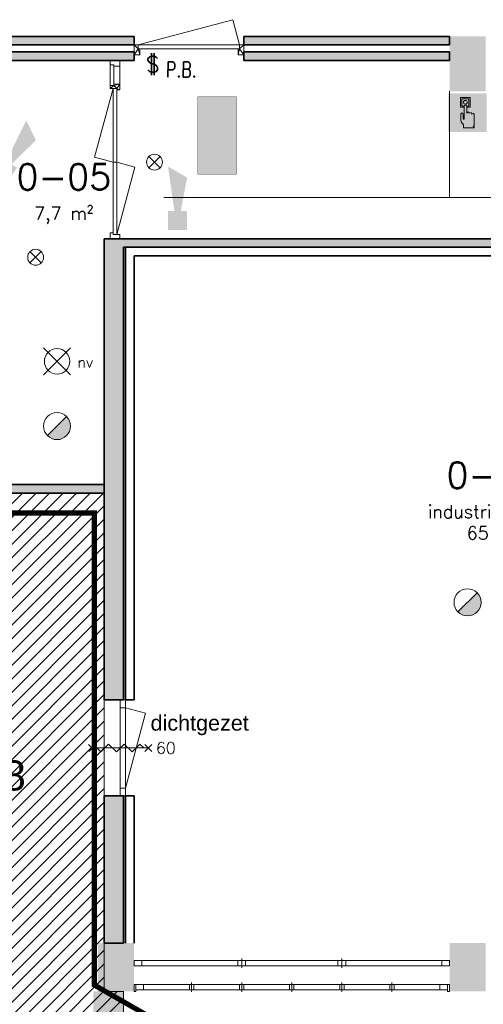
# Model space of a CAD drawing. Header units: millimetres. Extents: x -13022 to 1371524, y -38729 to 632593.
# Tile 18 of 256: x 457778 to 463185, y 580243 to 591729. Entities that reach past the tile are written whole.
import ezdxf
from ezdxf.enums import TextEntityAlignment as Align

# ---------------------------------------------------------------- set-up
doc = ezdxf.new("R2010")
doc.units = ezdxf.units.MM
doc.header["$LTSCALE"] = 35
doc.linetypes.add('AI9-LType1', pattern=[1.69333, 0.846665, -0.846665])
for name, color, linetype, lineweight in [('A LIJN 1', 1, 'Continuous', 20), ('A LIJN 2', 2, 'Continuous', 35), ('A LIJN 5', 5, 'Continuous', 13), ('A LIJN 9', 252, 'Continuous', 18), ('A OPMER', 10, 'Continuous', 50), ('Al65----_beveiliging-inst', 92, 'Continuous', 9), ('B95 tekst', 7, 'Continuous', 25), ('brandveiligheid voorzieningen', 10, 'Continuous', 9)]:
    doc.layers.add(name, color=color, linetype=linetype, lineweight=lineweight)
doc.styles.add('Algemeen', font='simplex.shx', dxfattribs={"height": 2.5})
doc.styles.add('Arial17', font='arial.ttf', dxfattribs={"height": 0.3499999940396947})
doc.styles.add('Arial6', font='arial.ttf', dxfattribs={"height": 0.1800000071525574})
doc.styles.add('SIMPLEX', font='SIMPLEX.SHX', dxfattribs={"width": 0.75})
doc.styles.get("Standard").update_dxf_attribs({"font": 'simplex.shx'})

# ---------------------------------------------------------------- blocks, each defined once
blk = doc.blocks.new('Nevenindicator')
at = {"layer": 'Al65----_beveiliging-inst', "color": 92, "ltscale": 0.7}
for p, q in [((159.1855845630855, -81.93500571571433), (161.3709309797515, -79.74965929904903)), ((159.1855845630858, -79.7496592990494), (161.3709309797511, -81.93500571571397))]:
    blk.add_line(p, q, dxfattribs=at)
blk.add_circle((160.2782577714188, -80.84233250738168), 1.545273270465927, dxfattribs=at)
blk = doc.blocks.new('Signaalgever (akoestisch)')
at = {"layer": 'Al65----_beveiliging-inst', "color": 10, "linetype": 'Continuous'}
for points in [[(3.712956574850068, 0), (3.712956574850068, 3.712956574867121), (0, 0), (0, 3.712956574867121)], [(10.23284543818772, 0), (12.37652191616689, 3.712956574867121), (3.712956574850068, 1.237652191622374), (3.712956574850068, 2.475304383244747)]]:
    blk.add_solid(points, dxfattribs=at)
blk = doc.blocks.new('Handbrandmelder')
at = {"layer": 'brandveiligheid voorzieningen', "true_color": 0xffffff}
h = blk.add_hatch(color=7, dxfattribs=at)
h.paths.add_polyline_path([(-1.362300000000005, 6.704000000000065), (-1.362300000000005, 4.817999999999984), (-0.8615999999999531, 4.817999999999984), (-0.8615999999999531, 5.105000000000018), (-1.086699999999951, 5.105000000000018), (-1.086699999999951, 6.416000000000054), (0.2412000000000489, 6.416000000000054), (0.2412000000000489, 5.105000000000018), (0.04229999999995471, 5.105000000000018), (0.04229999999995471, 4.817999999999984), (0.5291999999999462, 4.817999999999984), (0.5291999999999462, 6.704000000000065)])
edge = h.paths.add_edge_path()
edge.add_line((-0.7744000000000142, 0.7949999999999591), (1.217199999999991, 0.7949999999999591))
edge.add_arc((1.184803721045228, 0.9150839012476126), 0.1243770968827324, 285.0978454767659, 344.5738128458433)
edge.add_arc((1.195484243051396, 0.8747174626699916), 0.109458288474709, 3.814851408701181, 78.55699892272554)
edge.add_arc((1.215450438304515, 1.081053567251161), 0.09906901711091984, 186.406081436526, 271.01189771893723, ccw=False)
edge.add_arc((0.8951311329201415, 1.429528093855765), 0.4224763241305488, 301.679206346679, 358.7077007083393)
edge.add_line((1.317499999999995, 1.419999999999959), (1.317499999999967, 3.355999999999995))
edge.add_arc((1.081486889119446, 3.369604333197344), 0.2364048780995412, 356.7009913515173, 450.505791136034)
edge.add_arc((1.075081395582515, 3.342345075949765), 0.2636902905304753, 89.06159279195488, 168.7031401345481)
edge.add_line((0.8165000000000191, 3.394000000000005), (0.8164999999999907, 3.518000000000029))
edge.add_arc((0.5556438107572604, 3.507110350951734), 0.2610833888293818, 2.390469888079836, 87.79258356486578)
edge.add_arc((0.5704530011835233, 3.50642776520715), 0.2616154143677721, 91.0410009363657, 151.5647371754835)
edge.add_line((0.3404000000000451, 3.630999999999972), (0.3404000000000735, 3.643000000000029))
edge.add_arc((0.0797851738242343, 3.632360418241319), 0.260831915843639, 2.337797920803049, 87.79954707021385)
edge.add_arc((0.09911405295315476, 3.633166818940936), 0.2600000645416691, 92.05296153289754, 177.8325614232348)
edge.add_line((-0.1607000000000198, 3.643000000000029), (-0.1607000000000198, 4.966999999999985))
edge.add_arc((-0.4109663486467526, 4.968042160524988), 0.2502685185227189, 359.7614099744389, 447.1448072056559)
edge.add_arc((-0.3888415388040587, 4.957652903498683), 0.2605261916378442, 92.12460751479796, 177.9439144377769)
edge.add_line((-0.6491999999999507, 4.966999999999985), (-0.6491999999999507, 2.557000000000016))
edge.add_arc((-0.7221004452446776, 2.557732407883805), 0.07290412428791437, 299.05017427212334, 359.42438665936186, ccw=False)
edge.add_line((-0.6866999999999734, 2.494000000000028), (-0.7617999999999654, 2.456999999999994))
edge.add_line((-0.7617999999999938, 2.456999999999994), (-0.7867999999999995, 2.456999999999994))
edge.add_line((-0.7867999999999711, 2.456999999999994), (-0.874499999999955, 2.56899999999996))
edge.add_line((-0.8745000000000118, 2.56899999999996), (-0.8745000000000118, 3.418999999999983))
edge.add_arc((-1.086056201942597, 3.443345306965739), 0.2129523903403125, 353.4354350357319, 446.9700572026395)
edge.add_arc((-1.078000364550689, 3.420914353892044), 0.2351074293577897, 89.22004572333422, 180.4665340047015)
edge.add_line((-1.313099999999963, 3.418999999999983), (-1.313099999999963, 2.281999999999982))
edge.add_line((-1.313099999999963, 2.282000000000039), (-1.313099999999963, 2.219000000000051))
edge.add_arc((0.9800915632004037, 3.05278358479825), 2.44006610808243, 199.9808058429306, 224.0251806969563)
edge.add_arc((-28.56458777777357, 4.729210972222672), 27.99404121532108, 352.66871906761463, 353.08124823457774, ccw=False)
edge.add_arc((-0.07303414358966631, 1.025300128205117), 0.7382087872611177, 169.7231517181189, 198.1780845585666)
edge = h.paths.add_edge_path(flags=17)
edge.add_arc((-0.4353433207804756, 5.779888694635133), 0.3920893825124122, 271.8332605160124, 357.9700289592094)
edge.add_arc((-0.4344971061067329, 5.742470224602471), 0.3917044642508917, 3.443843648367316, 88.28877503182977)
edge.add_arc((-0.4184133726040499, 5.749796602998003), 0.3842284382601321, 90.65414391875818, 177.5830480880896)
edge.add_arc((-0.4087352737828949, 5.781623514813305), 0.3938747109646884, 182.2733025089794, 267.9536111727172)
at = {"layer": 'Al65----_beveiliging-inst', "color": 7, "true_color": 0xffffff}
blk.add_solid([(-3.75, 0), (3.75, 0), (-3.75, 7.5), (3.75, 7.5)], dxfattribs=at)
at = {"layer": 'Al65----_beveiliging-inst', "color": 10}
blk.add_solid([(-3.5, 0.25), (3.5, 0.25), (-3.5, 7.25), (3.5, 7.25)], dxfattribs=at)
at = {"layer": 'brandveiligheid voorzieningen', "color": 7, "true_color": 0xffffff}
for points in [[(-1.362300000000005, 6.704000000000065), (-1.362300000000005, 4.818000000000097)], [(0.5291999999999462, 6.704000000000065), (-1.362300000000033, 6.704000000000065)], [(-1.086699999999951, 5.105000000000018), (-1.086699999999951, 6.416000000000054)], [(-1.086699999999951, 6.416000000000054), (0.2412000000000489, 6.416000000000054)], [(0.2412000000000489, 6.416000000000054), (0.2412000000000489, 5.105000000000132)], [(0.5291999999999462, 4.817999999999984), (0.5291999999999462, 6.704000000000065)], [(-1.362300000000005, 4.817999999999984), (-0.8616000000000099, 4.817999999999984)], [(-0.8615999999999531, 5.105000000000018), (-1.086699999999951, 5.105000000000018)], [(-0.8615999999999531, 4.817999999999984), (-0.8615999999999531, 5.105000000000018)], [(-0.6491999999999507, 4.966999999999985), (-0.6491999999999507, 2.557000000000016)], [(-0.1607000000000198, 3.643000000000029), (-0.1607000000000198, 4.966999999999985)], [(0.2412000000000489, 5.105000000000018), (0.04230000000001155, 5.105000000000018)], [(0.04229999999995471, 5.105000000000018), (0.04229999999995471, 4.817999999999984)], [(0.04229999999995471, 4.817999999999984), (0.5291999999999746, 4.817999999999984)], [(-1.313099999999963, 3.418999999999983), (-1.313099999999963, 2.281999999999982)], [(-1.313099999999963, 2.282000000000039), (-1.313099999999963, 2.219000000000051)], [(-0.8745000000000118, 2.56899999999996), (-0.8745000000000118, 3.418999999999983)], [(-0.7867999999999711, 2.456999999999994), (-0.874499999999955, 2.56899999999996)], [(-0.7617999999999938, 2.456999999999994), (-0.7867999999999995, 2.456999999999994)], [(-0.6866999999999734, 2.494000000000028), (-0.7617999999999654, 2.456999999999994)], [(0.3404000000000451, 3.630999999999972), (0.3404000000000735, 3.643000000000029)], [(0.8165000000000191, 3.394000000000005), (0.8164999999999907, 3.518000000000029)], [(1.317499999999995, 1.419999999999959), (1.317499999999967, 3.355999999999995)], [(-0.7744000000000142, 0.7949999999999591), (1.217199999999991, 0.7949999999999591)]]:
    blk.add_lwpolyline(points, dxfattribs=at)
for points in [[(-0.802299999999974, 5.765999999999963, -0.3986000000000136), (-0.4227999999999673, 6.134000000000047)], [(-0.4228000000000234, 5.388000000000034, -0.3922999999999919), (-0.8023000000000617, 5.765999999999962)], [(-0.4228000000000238, 6.133999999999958, -0.3880999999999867), (-0.04350000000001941, 5.765999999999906)], [(-0.04349999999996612, 5.76600000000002, -0.39459999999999), (-0.4227999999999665, 5.388000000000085)], [(-0.3984999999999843, 5.217999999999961, 0.392999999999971), (-0.6491999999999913, 4.966999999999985)], [(-0.1606999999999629, 4.966999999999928, 0.4008999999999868), (-0.3984999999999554, 5.217999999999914)], [(0.08979999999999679, 3.892999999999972, 0.3927999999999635), (-0.1606999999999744, 3.643000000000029)], [(0.3404000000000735, 3.643000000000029, 0.3912000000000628), (0.08980000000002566, 3.892999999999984)], [(-1.074800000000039, 3.655999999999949, 0.4206000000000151), (-1.313100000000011, 3.418999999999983)], [(-1.31310000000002, 2.219000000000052, 0.1053000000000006), (-0.7744000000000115, 1.35700000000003)], [(-0.874499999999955, 3.418999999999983, 0.4324000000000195), (-1.074799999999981, 3.655999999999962)], [(-0.6491999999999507, 2.557000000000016, -0.269699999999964), (-0.6866999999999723, 2.494000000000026)], [(0.5657000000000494, 3.768000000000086, 0.2703999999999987), (0.3404000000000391, 3.631000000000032)], [(0.8164999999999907, 3.518000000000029, 0.3909000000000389), (0.5657000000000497, 3.768000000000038)], [(1.079399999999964, 3.605999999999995, 0.3622000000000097), (0.8164999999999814, 3.394000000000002)], [(1.317499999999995, 3.355999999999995, 0.4338000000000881), (1.079399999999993, 3.605999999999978)], [(-0.7994000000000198, 1.156999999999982, 0.1247999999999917), (-0.7744000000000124, 0.79499999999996)], [(-0.7743999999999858, 1.356999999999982, -0.00180000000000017), (-0.7993999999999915, 1.156999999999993)], [(1.11699999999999, 1.069999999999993, 0.2540999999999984), (1.317500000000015, 1.419999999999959)], [(1.217200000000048, 0.981999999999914, -0.3869000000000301), (1.117000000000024, 1.069999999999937)], [(1.304699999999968, 0.882000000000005, 0.338199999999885), (1.217199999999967, 0.9819999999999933)], [(1.217200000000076, 0.7949999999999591, 0.2655000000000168), (1.304700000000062, 0.8820000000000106)]]:
    blk.add_lwpolyline(points, format="xyb", dxfattribs=at)
blk.add_point((0, 3.75), dxfattribs=at)
blk = doc.blocks.new('Brandmelder')
at = {"layer": 'brandveiligheid voorzieningen'}
blk.add_hatch(color=256, dxfattribs=at).paths.add_polyline_path([(76.61761215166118, -89.8017357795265, 0.198912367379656), (75.84758572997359, -87.94272754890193), (72.12956926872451, -91.66074401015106, 0.6681786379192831)])
blk.add_line((72.12956926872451, -91.66074401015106), (75.84758572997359, -87.94272754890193), dxfattribs=at)
blk.add_circle((73.98857749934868, -89.8017357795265), 2.629034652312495, dxfattribs=at)
blk = doc.blocks.new('Noodverlichting')
at = {"layer": 'Al65----_beveiliging-inst', "color": 92}
for p, q in [((163.9986781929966, -62.36368555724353), (158.7538467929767, -57.11885415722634)), ((158.7538467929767, -62.36368555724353), (163.9986781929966, -57.11885415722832))]:
    blk.add_line(p, q, dxfattribs=at)
blk.add_circle((161.3762624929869, -59.74126985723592), 2.472437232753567, dxfattribs=at)
at = {"layer": 'Al65----_beveiliging-inst', "color": 7, "style": 'Algemeen'}
blk.add_text('nv', height=2.062753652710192, dxfattribs=at).set_placement((165.3264006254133, -60.95963843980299))
blk = doc.blocks.new('Vluchtrichting linksaf')
at = {"layer": 'Al65----_beveiliging-inst', "linetype": 'Continuous', "true_color": 0xffffff}
for points in [[(-6.69399999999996, 1.10590000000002), (-4.06899999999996, 1.10590000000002), (-4.06899999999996, 6.343900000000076), (-6.69399999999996, 6.343900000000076)], [(-1.985000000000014, 3.44789999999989), (0.92999999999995, 3.44789999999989), (0.92999999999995, 4.050899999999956), (-1.985000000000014, 4.050899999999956), (-1.985000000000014, 5.199399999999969), (-3.452999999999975, 3.749399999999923), (-1.985000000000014, 2.294399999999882)]]:
    blk.add_hatch(color=7, dxfattribs=at).paths.add_polyline_path(points)
h = blk.add_hatch(color=7, dxfattribs=at)
edge = h.paths.add_edge_path()
edge.add_ellipse((1.884371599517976, 5.962014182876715), major_axis=(-0.5356392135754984, 0.5356392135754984), ratio=0.9999999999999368, start_angle=226.8145226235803, end_angle=312.87195816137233, ccw=False)
edge.add_ellipse((1.902308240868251, 5.987162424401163), major_axis=(0.5226881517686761, 0.5226881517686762), ratio=0.9999999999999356, start_angle=303.43741699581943, end_angle=314.9098989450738, ccw=False)
edge.add_line((2.626499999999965, 5.838999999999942), (4.391499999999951, 5.838999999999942))
edge.add_line((4.391499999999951, 5.838999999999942), (5.437499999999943, 4.787000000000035))
edge.add_line((5.4375, 4.787000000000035), (5.024499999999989, 4.371999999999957))
edge.add_line((5.024499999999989, 4.371999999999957), (4.149499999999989, 5.252999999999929))
edge.add_line((4.149499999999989, 5.252999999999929), (3.283500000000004, 5.252999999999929))
edge.add_line((3.283500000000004, 5.252999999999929), (5.266500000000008, 3.346000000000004))
edge.add_line((5.266499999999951, 3.346000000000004), (6.433499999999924, 3.346000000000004))
edge.add_line((6.433499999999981, 3.346000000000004), (6.433499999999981, 2.613000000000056))
edge.add_line((6.433499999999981, 2.613000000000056), (4.235500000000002, 2.613000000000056))
edge.add_line((4.235500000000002, 2.613000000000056), (3.875500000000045, 2.973999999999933))
edge.add_line((3.875499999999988, 2.973999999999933), (2.932499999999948, 2.025999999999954))
edge.add_line((2.932500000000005, 2.025999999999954), (2.932500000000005, 0.8519999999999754))
edge.add_line((2.932500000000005, 0.8519999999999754), (2.203499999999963, 0.8519999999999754))
edge.add_line((2.203499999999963, 0.8519999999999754), (2.203499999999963, 2.329999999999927))
edge.add_line((2.203499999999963, 2.329999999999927), (3.360500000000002, 3.492999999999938))
edge.add_line((3.360500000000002, 3.492999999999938), (2.931500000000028, 3.923000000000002))
edge.add_line((2.931500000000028, 3.923000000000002), (2.167500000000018, 3.153999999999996))
edge.add_line((2.167500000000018, 3.153999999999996), (1.77249999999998, 3.551999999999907))
edge.add_line((1.772499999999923, 3.551999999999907), (2.536499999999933, 4.320999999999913))
edge.add_line((2.536499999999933, 4.320999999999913), (2.056499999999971, 4.802999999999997))
edge.add_line((2.056500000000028, 4.802999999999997), (2.056500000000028, 5.267000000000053))
edge.add_line((2.056500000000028, 5.267000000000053), (1.912500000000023, 5.252999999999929))
edge.add_ellipse((1.940810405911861, 6.011200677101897), major_axis=(-0.536502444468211, 0.536502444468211), ratio=0.9999999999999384, start_angle=46.90339105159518, end_angle=132.861630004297, ccw=False)
edge.add_ellipse((1.943140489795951, 5.95847877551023), major_axis=(-0.5382059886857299, 0.5382059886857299), ratio=0.9999999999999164, start_angle=-42.69286938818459, end_angle=42.92784833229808, ccw=False)
at = {"layer": 'Al65----_beveiliging-inst', "color": 7, "true_color": 0xffffff, "const_width": 0.05}
blk.add_lwpolyline([(-7.5, 0), (7.5, 0), (7.5, 7.5), (-7.5, 7.5)], close=True, dxfattribs=at)
at = {"layer": 'Al65----_beveiliging-inst', "color": 7, "true_color": 0xffffff}
blk.add_solid([(-7.5, 0), (7.5, 0), (-7.5, 7.5), (7.5, 7.5)], dxfattribs=at)
at = {"layer": 'Al65----_beveiliging-inst', "color": 92}
blk.add_solid([(-7.25, 0.25), (7.25, 0.25), (-7.25, 7.25), (7.25, 7.25)], dxfattribs=at)
blk = doc.blocks.new('Panieksluiting')
at = {"layer": 'brandveiligheid voorzieningen', "lineweight": 0, "style": 'Algemeen'}
blk.add_text('$', height=3.094130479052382, dxfattribs=at).set_placement((158.4270897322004, -91.61071185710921))
blk = doc.blocks.new('B65BW2')
at = {"layer": 'Al65----_beveiliging-inst', "color": 10}
blk.add_line((0, -521.1008899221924), (0, 521.1008899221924), dxfattribs=at)
for points in [[(-65.04563082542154, 454.3102102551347), (65.99118707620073, 585.3470281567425)], [(63.61047016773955, 456.6909271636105), (-62.66491391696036, 582.9663112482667)], [(-65.04563082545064, -587.8915695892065), (65.99118707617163, -456.8547516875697)], [(63.61047016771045, -585.5108526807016), (-62.66491391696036, -459.2354685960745)]]:
    blk.add_lwpolyline(points, dxfattribs=at)
at = {"layer": 'Al65----_beveiliging-inst', "color": 1}
blk.add_attdef('BRANDWERENDHEID', text='', height=144.0000000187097, dxfattribs=at).set_placement((-134.8121855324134, 451.8648335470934), align=Align.RIGHT)
blk = doc.blocks.new('Zelfsluitende deur')
at = {"layer": 'Al65----_beveiliging-inst', "color": 10}
blk.add_line((260.9437699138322, 40.26643071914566), (250.000651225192, 40.26643071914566), dxfattribs=at)
blk.add_lwpolyline([(250.9133441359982, 40.26643071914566), (251.6731552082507, 39.5066196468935), (253.1927773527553, 41.02624179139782), (254.7123994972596, 39.5066196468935), (256.2320216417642, 41.02624179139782), (257.7516437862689, 39.5066196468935), (259.2712659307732, 41.02624179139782), (260.0310770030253, 40.26643071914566)], dxfattribs=at)

msp = doc.modelspace()

# ---------------------------------------------------------------- hatches: boundary and pattern name
at = {"layer": 'A LIJN 9', "ltscale": 0.1}
h = msp.add_hatch(color=256, dxfattribs=at)
h.dxf.hatch_style = 1
h.paths.add_polyline_path([(459111.0718137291, 591533.789998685), (447948.4744048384, 591533.789998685), (447948.4744048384, 590883.7904039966), (448093.4748596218, 590883.7904039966), (448093.4748596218, 590983.7907795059), (448048.4728789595, 590983.7907795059), (448048.4728789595, 591433.7896231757), (459111.0718137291, 591433.7896231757)])
h = msp.add_hatch(color=256, dxfattribs=at)
h.dxf.hatch_style = 1
h.paths.add_polyline_path([(462791.0720354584, 591533.789998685), (460391.0705632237, 591533.789998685), (460391.0705632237, 591433.7896231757), (462791.0720354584, 591433.7896231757)])
h = msp.add_hatch(color=256, dxfattribs=at)
h.dxf.hatch_style = 1
h.paths.add_polyline_path([(459111.0718137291, 591353.8011435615), (448128.474707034, 591353.8011435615), (448128.474707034, 590883.7904039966), (448228.4731781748, 590883.7904039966), (448228.4731781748, 591253.8007680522), (455641.1050027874, 591253.8007680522), (455641.1050027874, 590632.9994159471), (457463.5956532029, 589688.0127695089), (457463.5956532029, 588957.3273185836), (457663.5964131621, 588957.3273185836), (457663.5964131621, 589693.7879804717), (457463.4746657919, 589800.718510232), (455741.1034739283, 590693.7908236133), (455741.1034739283, 591253.8007680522), (459111.0718137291, 591253.8007680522)])
h = msp.add_hatch(color=256, dxfattribs=at)
h.dxf.hatch_style = 1
h.paths.add_polyline_path([(462791.0720354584, 591353.8011435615), (460391.0705632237, 591353.8011435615), (460391.0705632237, 591253.8007680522), (462791.0720354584, 591253.8007680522)])
h = msp.add_hatch(color=256, dxfattribs=at)
h.dxf.hatch_style = 1
h.paths.add_polyline_path([(473271.0713422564, 589173.8008920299), (458988.597143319, 589173.8008920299), (458763.5986751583, 589173.8008920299), (458763.5986751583, 583792.7909556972), (458988.597143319, 583792.7909556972), (458988.597143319, 589073.8005105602), (473271.0713422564, 589073.8005105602)])
h = msp.add_hatch(color=256, dxfattribs=at)
h.dxf.hatch_style = 1
h.paths.add_polyline_path([(457663.5964131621, 587897.3269168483), (457463.5956532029, 587897.3269168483), (457463.5956532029, 586307.3496882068), (457663.5964131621, 586307.3496882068)])
h.paths.add_polyline_path([(458763.5986751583, 586307.3496882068), (457663.5964131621, 586307.3496882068), (457663.5964131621, 586306.9348398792), (457663.5931487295, 586207.3497895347), (458763.5986751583, 586207.3497895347)])
h = msp.add_hatch(dxfattribs=at)
h.set_pattern_fill('ANSI31', color=256, scale=35)
h.set_pattern_definition([(45, (0, 0), (-78.57724105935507, 78.57724105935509), [])])
h.paths.add_polyline_path([(444741.5309673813, 570000.481504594), (445305.608771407, 576950.4883781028), (447882.6779292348, 576741.3206340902), (447954.3211249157, 577553.510412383), (447948.4744048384, 584420.8231453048), (452689.5558912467, 584420.826565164), (453132.9935407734, 586074.793012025), (457663.5888034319, 586074.793012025), (457663.5964131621, 586207.3497895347), (458763.5986751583, 586207.3497895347), (458763.5986751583, 580393.3547977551), (458988.597143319, 580393.3547977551), (458988.597143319, 576496.9665783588), (462476.5121048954, 576204.6113018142), (462711.3982713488, 579224.7404281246), (477094.6641207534, 578057.3631082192), (476853.4555573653, 575069.9946546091), (477168.3107834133, 575044.4285407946), (477176.5545046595, 575145.9527198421), (477719.5356128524, 575101.8479034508), (477711.4284551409, 575002.0394507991), (477863.1389594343, 574989.7256139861), (477863.1389594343, 570000.4815045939)])
h = msp.add_hatch(color=256, dxfattribs=at)
h.dxf.hatch_style = 1
h.paths.add_polyline_path([(458988.597143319, 582672.79109398), (458763.5986751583, 582672.79109398), (458763.5986751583, 580957.6610390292), (458988.597143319, 580957.6610390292)])

# ---------------------------------------------------------------- linework, layer by layer
at = {"layer": 'A LIJN 1', "linetype": 'Continuous'}
for p, q in [((462791.0720354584, 590893.7944416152), (462791.0720354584, 589653.8004163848)), ((459458.750942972, 589653.8004163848), (497646.065074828, 589653.8004163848))]:
    msp.add_line(p, q, dxfattribs=at)
at = {"layer": 'A LIJN 2'}
for p, q in [((447948.4744048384, 591533.789998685), (459111.0718137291, 591533.789998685)), ((459111.0718137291, 591433.7896231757), (459111.0718137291, 591533.789998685)), ((460391.0705632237, 591533.789998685), (462791.0720354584, 591533.789998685)), ((460391.0705632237, 591433.7896231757), (460391.0705632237, 591533.789998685)), ((462791.0720354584, 591433.7896231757), (462791.0720354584, 591533.789998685)), ((448048.4728789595, 591433.7896231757), (459111.0718137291, 591433.7896231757)), ((460391.0705632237, 591433.7896231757), (462791.0720354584, 591433.7896231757)), ((459111.0718137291, 591353.8011435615), (448128.474707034, 591353.8011435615)), ((459111.0718137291, 591253.8007680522), (459111.0718137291, 591353.8011435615)), ((462791.0720354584, 591353.8011435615), (460391.0705632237, 591353.8011435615)), ((460391.0705632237, 591253.8007680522), (460391.0705632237, 591353.8011435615)), ((462791.0720354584, 591253.8007680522), (462791.0720354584, 591353.8011435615)), ((455741.1034739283, 591253.8007680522), (459111.0718137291, 591253.8007680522)), ((462791.0720354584, 591253.8007680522), (460391.0705632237, 591253.8007680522)), ((458763.5986751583, 583792.7909556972), (458763.5986751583, 589173.8008920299)), ((458988.597143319, 589173.8008920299), (458763.5986751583, 589173.8008920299)), ((473271.0713422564, 589173.8008920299), (458988.597143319, 589173.8008920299)), ((473271.0713422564, 589073.8005105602), (458988.597143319, 589073.8005105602)), ((458988.597143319, 583792.7909556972), (458988.597143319, 589073.8005105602)), ((459011.0924160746, 583792.7909556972), (459011.0924160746, 589073.8005105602)), ((459011.0924160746, 589073.8005105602), (473271.0713422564, 589073.8005105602)), ((459111.0908872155, 583792.7909556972), (459111.0908872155, 588973.8001290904)), ((459111.0908872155, 588973.8001290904), (473271.0713422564, 588973.8001290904)), ((457663.5964131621, 586307.3496882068), (458763.5986751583, 586307.3496882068)), ((457663.5964131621, 586207.3497895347), (458763.5986751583, 586207.3497895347)), ((458988.597143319, 583792.7909556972), (458763.5986751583, 583792.7909556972)), ((459111.0908872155, 583792.7909556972), (459011.0924160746, 583792.7909556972)), ((458763.5986751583, 580957.6610390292), (458763.5986751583, 582672.79109398)), ((458988.597143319, 582672.79109398), (458763.5986751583, 582672.79109398)), ((458988.597143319, 580957.6610390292), (458988.597143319, 582672.79109398)), ((459011.0924160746, 580957.6591316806), (459011.0924160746, 582672.79109398)), ((459111.0908872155, 582672.79109398), (459011.0924160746, 582672.79109398)), ((459111.0908872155, 580957.6591316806), (459111.0908872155, 582672.79109398)), ((458988.597143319, 580957.6610390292), (458763.5986751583, 580957.6610390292))]:
    msp.add_line(p, q, dxfattribs=at)
for points in [[(463211.070195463, 590893.7944416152, -15000.00059604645), (462791.0720354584, 590893.7944416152, -15000.00059604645), (463211.070195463, 591533.789998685, -15000.00059604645), (462791.0720354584, 591533.79763404, -15000.00059604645)], [(459111.0908872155, 580392.7899841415, -15000.00059604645), (458691.0927242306, 580392.7899841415, -15000.00059604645), (459111.0908872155, 580957.658893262, -15000.00059604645), (458691.0927242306, 580957.6665226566, -15000.00059604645)], [(463211.0892689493, 580392.7899841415, -15000.00059604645), (462791.0911089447, 580392.7899841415, -15000.00059604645), (463211.0892689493, 580957.658893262, -15000.00059604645), (462791.0911089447, 580957.6665226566, -15000.00059604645)], [(458988.597143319, 579942.7911345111), (458638.6139369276, 579942.7911345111), (458988.597143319, 580393.3547977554), (458638.6139369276, 580393.3547977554)]]:
    msp.add_trace(points, dxfattribs=at)
at = {"layer": 'A LIJN 5', "linetype": 'Continuous'}
for p, q in [((459161.0748625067, 591433.7896231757), (460262.0231724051, 591728.7868324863)), ((460262.0231724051, 591728.7868324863), (460341.0675114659, 591433.7896231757)), ((460341.0675114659, 591433.7896231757), (459161.0748625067, 591433.7896231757)), ((459178.0731535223, 591388.7895468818), (460324.0692234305, 591388.7895468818)), ((458832.0801204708, 590959.7867969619), (458832.0801204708, 591203.7862722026)), ((458877.0744747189, 591186.7860738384), (458877.0744747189, 590976.790804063)), ((458946.0785305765, 590976.790804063), (458946.0785305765, 591186.7860738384)), ((458866.5802395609, 590926.7610553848), (458651.5800929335, 590124.4014922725)), ((458866.5802395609, 589240.801281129), (458866.5802395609, 590926.7868045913)), ((458911.5784085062, 590909.786606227), (458911.5784085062, 589223.8010768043)), ((458651.5800929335, 590124.4014922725), (458866.5764248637, 590066.7938415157)), ((458866.5802395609, 590066.7938415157), (458911.5784085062, 590066.7938415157)), ((458911.5784085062, 590066.7928878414), (459122.3289823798, 590010.3220228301)), ((459122.3289823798, 590010.3220228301), (458911.5784085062, 589223.807758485)), ((458951.0872280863, 583702.7908031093), (458951.0872280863, 582762.7912406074)), ((459011.0885983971, 582762.7912406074), (459011.0885983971, 583702.7908031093)), ((459011.0885983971, 583702.7908031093), (459246.0892057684, 583639.8230258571)), ((459246.0892057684, 583639.8230258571), (459011.0924160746, 582762.7912406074)), ((460321.9139194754, 580752.7910594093), (459201.0948515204, 580752.7910594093)), ((460366.9120854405, 580777.7909163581), (460366.9120854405, 580667.7910212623)), ((460411.9178837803, 580752.7910594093), (461490.2564829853, 580752.7910594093)), ((461535.2546489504, 580777.7909163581), (461535.2546489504, 580667.7910212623)), ((461580.2528178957, 580752.7910594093), (462701.0947740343, 580752.7910594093)), ((459201.0948515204, 580692.7911225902), (460321.9139194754, 580692.7911225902)), ((460411.9178837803, 580692.7911225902), (461490.2564829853, 580692.7911225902)), ((461580.2528178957, 580692.7911225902), (462701.0947740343, 580692.7911225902)), ((459223.5939330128, 580472.79109398), (459757.7621674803, 580472.79109398)), ((459757.7621674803, 580412.787104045), (459223.5939330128, 580412.787104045)), ((459782.7446168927, 580497.7909509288), (459782.7446168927, 580387.791055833)), ((459807.7423280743, 580472.79109398), (460341.9105595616, 580472.79109398)), ((460341.9105595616, 580412.787104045), (459807.7423280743, 580412.787104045)), ((460366.9120854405, 580497.7909509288), (460366.9120854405, 580387.791055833)), ((460391.9136113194, 580472.79109398), (460926.0818428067, 580472.79109398)), ((460926.0818428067, 580412.787104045), (460391.9136113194, 580412.787104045)), ((460951.0795539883, 580497.7909509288), (460951.0795539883, 580387.791055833)), ((460976.0810798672, 580472.79109398), (461510.2531230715, 580472.79109398)), ((461510.2531230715, 580412.787104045), (460976.0810798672, 580412.787104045)), ((461535.2508342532, 580497.7909509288), (461535.2508342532, 580387.791055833)), ((461560.2561778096, 580472.79109398), (462094.4205916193, 580472.79109398)), ((462094.4205916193, 580412.787104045), (461560.2561778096, 580412.787104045)), ((462119.4221204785, 580497.7909509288), (462119.4221204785, 580387.791055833)), ((462144.4198256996, 580472.79109398), (462678.5880601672, 580472.79109398)), ((462678.5880601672, 580412.787104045), (462144.4198256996, 580412.787104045))]:
    msp.add_line(p, q, dxfattribs=at)
for points, invisible_edges in [([(458877.0744747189, 591203.7862722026), (458832.0801204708, 591253.7902716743), (458832.0801204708, 591203.7862722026)], 1), ([(458877.0744747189, 591203.7862722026), (458946.0785305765, 591186.7860738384), (458946.0785305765, 591253.7902716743)], 13), ([(458877.0744747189, 591203.7862722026), (458877.0744747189, 591186.7860738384), (458946.0785305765, 591186.7860738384)], 12), ([(458832.0801204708, 589240.801281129), (458866.5802395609, 589240.801281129), (458866.5802395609, 589223.8010768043)], 12), ([(458832.0801204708, 589240.801281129), (458866.5802395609, 589223.8010768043), (458832.0801204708, 589173.8008920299)], 3), ([(458866.5802395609, 589223.8010768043), (458946.0785305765, 589223.8010768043), (458946.0785305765, 589173.8008920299)], 12)]:
    msp.add_3dface(points, dxfattribs=dict(at, invisible_edges=invisible_edges))
for points in [[(458951.0872280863, 583702.7908031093), (459011.0885983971, 583702.7908031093), (459011.0885983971, 583792.7909556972), (458951.0872280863, 583792.7909556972)], [(458951.0872280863, 582762.7912406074), (459011.0885983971, 582762.7912406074), (459011.0885983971, 582672.79109398), (458951.0872280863, 582672.79109398)], [(459111.0947019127, 580692.7911225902), (459201.0948515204, 580692.7911225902), (459201.0948515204, 580752.7910594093), (459111.0947019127, 580752.7910594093)], [(460321.9139194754, 580692.7911225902), (460411.9178837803, 580692.7911225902), (460411.9178837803, 580752.7910594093), (460321.9139194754, 580752.7910594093)], [(461490.2564829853, 580692.7911225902), (461580.2528178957, 580692.7911225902), (461580.2528178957, 580752.7910594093), (461490.2564829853, 580752.7910594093)], [(462701.0947740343, 580692.7911225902), (462791.0911089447, 580692.7911225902), (462791.0911089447, 580752.7910594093), (462701.0947740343, 580752.7910594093)]]:
    msp.add_3dface(points, dxfattribs=at)
at = {"layer": 'A LIJN 9', "ltscale": 0.1, "elevation": -17276054.38232422}
msp.add_lwpolyline([(444741.5309673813, 570000.481504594), (445305.608771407, 576950.4883781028), (447882.6779292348, 576741.3206340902), (447954.3211249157, 577553.510412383), (447948.4744048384, 584420.8231453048), (452689.5558912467, 584420.826565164), (453132.9935407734, 586074.793012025), (457663.5888034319, 586074.793012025), (457663.5964131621, 586207.3497895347), (458763.5986751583, 586207.3497895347), (458763.5986751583, 580393.3547977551), (458988.597143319, 580393.3547977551), (458988.597143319, 576496.9665783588), (462476.5121048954, 576204.6113018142), (462711.3982713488, 579224.7404281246), (477094.6641207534, 578057.3631082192), (476853.4555573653, 575069.9946546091), (477168.3107834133, 575044.4285407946), (477176.5545046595, 575145.9527198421), (477719.5356128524, 575101.8479034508), (477711.4284551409, 575002.0394507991), (477863.1389594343, 574989.7256139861), (477863.1389594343, 570000.4815045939), (444741.5309673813, 570000.4815045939)], dxfattribs=at)
at = {"layer": 'Al65----_beveiliging-inst', "color": 92, "linetype": 'AI9-LType1', "lineweight": 0, "ltscale": 0.1, "const_width": 60, "flags": 128}
msp.add_lwpolyline([(445709.9994039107, 584112.8530042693), (452733.1779785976, 584112.8530042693), (453282.4474884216, 585974.4578426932), (458648.4495818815, 585974.4578426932), (458648.4495818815, 580467.2488978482), (459977.7509753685, 579704.9010911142)], dxfattribs=at)

# ---------------------------------------------------------------- block references
at = {"ltscale": 0.1, "xscale": 60, "yscale": 60, "zscale": 60}
for p, rotation in [((457620.1188247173, 589815.8312576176), 55.71616225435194), ((459731.0397532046, 589273.8012675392), 89.99999999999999)]:
    msp.add_blockref('Signaalgever (akoestisch)', p, dxfattribs=dict(at, rotation=rotation))
for name, p in [('Noodverlichting', (448531.0237021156, 591327.449015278)), ('Zelfsluitende deur', (443622.754593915, 580816.8051787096))]:
    msp.add_blockref(name, p, dxfattribs=at)
at = {"layer": 'A OPMER', "ltscale": 0.1, "xscale": -60, "yscale": 60, "zscale": 60, "rotation": 90}
msp.add_blockref('Vluchtrichting linksaf', (460304.981212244, 590378.0675448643), dxfattribs=at)
at = {"layer": 'Al65----_beveiliging-inst', "xscale": 60, "yscale": 60, "zscale": 60}
for name, p in [('Panieksluiting', (449744.7608919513, 596612.8963108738)), ('Handbrandmelder', (463001.0711154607, 590419.382826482)), ('Nevenindicator', (449733.8592211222, 594917.3337919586)), ('Nevenindicator', (448346.9039896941, 593807.8672630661)), ('Brandmelder', (453774.2848000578, 592376.0301445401)), ('Brandmelder', (458561.7564640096, 590319.4625200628))]:
    msp.add_blockref(name, p, dxfattribs=at)
at = {"layer": 'Al65----_beveiliging-inst', "ltscale": 0.7}
ref = msp.add_blockref('B65BW2', (458949.9878473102, 583232.7910218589), dxfattribs=dict(at, xscale=0.6300000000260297, yscale=0.6300000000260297, zscale=0.6300000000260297, rotation=90))
ref.add_attrib('BRANDWERENDHEID', '60', dxfattribs={"color": 2, "height": 135, "style": 'Algemeen'}).set_placement((459597.9623558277, 583165.8909955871), align=Align.RIGHT)

# ---------------------------------------------------------------- texts
at = {"layer": 'A LIJN 1', "color": 1, "linetype": 'ByBlock', "style": 'SIMPLEX', "width": 0.75}
msp.add_text('P.B.', height=180.0000056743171, rotation=359.7858043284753, dxfattribs=at).set_placement((459843.1417481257, 591237.2414568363, -88999.99856948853), align=Align.TOP_RIGHT)
at = {"layer": 'A LIJN 1', "color": 1, "linetype": 'ByBlock', "style": 'Arial6'}
msp.add_text('dichtgezet', height=180.0000031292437, dxfattribs=at).set_placement((459303.9737954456, 583435.2424847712))
at = {"layer": 'A LIJN 1', "color": 1, "linetype": 'ByBlock', "style": 'Arial17', "oblique": 359.9999999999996}
msp.add_text('D-0.8', height=349.9999862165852, rotation=359.9999453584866, dxfattribs=at).set_placement((456654.2275405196, 582737.1440772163))
at = {"layer": 'B95 tekst', "char_height": 300, "width": 4383.912724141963, "attachment_point": 2, "style": 'Algemeen'}
for s, insert in [('\\pt3600;0-05\\P\\ptz;{\\H0.5x;7,7 m²}', (458292.6042437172, 590044.903186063)), ('\\pt3600;0-08\\P{\\H0.5x;\\C1;industriefunctie\\P\\ptz;\\C256;65 m²}', (463307.1225662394, 586565.073157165))]:
    msp.add_mtext(s, dxfattribs=dict(at, insert=insert))

# ---------------------------------------------------------------- meshes
at = {"layer": 'A LIJN 5', "linetype": 'Continuous'}
mesh = msp.add_polyface(dxfattribs=at)
corners = [(459178.0731535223, 591319.7893027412), (459178.0731535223, 591388.7895468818), (459161.0748625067, 591388.7895468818), (459111.0718137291, 591433.7896231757), (459161.0748625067, 591433.7896231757), (459111.0718137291, 591319.7893027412)]
mesh.append_faces([[corners[k] for k in face] for face in [(3, 2, 4)]], dxfattribs={"vtx0": -1})
mesh.append_faces([[corners[k] for k in face] for face in [(0, 2, 5)]], dxfattribs={"vtx0": -1, "vtx1": -1})
mesh.append_faces([[corners[k] for k in face] for face in [(3, 5, 2)]], dxfattribs={"vtx1": -1, "vtx2": -1})
mesh.append_faces([[corners[k] for k in face] for face in [(0, 1, 2)]], dxfattribs={"vtx2": -1})
mesh = msp.add_polyface(dxfattribs=at)
corners = [(460341.0675114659, 591388.7895468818), (460324.0692234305, 591319.7893027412), (460391.0705632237, 591319.7893027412), (460324.0692234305, 591388.7895468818), (460341.0675114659, 591433.7896231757), (460391.0705632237, 591433.7896231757)]
mesh.append_faces([[corners[k] for k in face] for face in [(0, 1, 2), (0, 2, 5)]], dxfattribs={"vtx0": -1, "vtx2": -1})
mesh.append_faces([[corners[k] for k in face] for face in [(4, 0, 5)]], dxfattribs={"vtx1": -1})
mesh.append_faces([[corners[k] for k in face] for face in [(0, 3, 1)]], dxfattribs={"vtx2": -1})
mesh = msp.add_polyface(dxfattribs=at)
corners = [(458877.0744747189, 590959.7867969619), (458877.0744747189, 590976.790804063), (458946.0785305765, 590976.790804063), (458911.5784085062, 590926.7868045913), (458832.0801204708, 590926.7868045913), (458832.0801204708, 590959.7867969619), (458946.0785305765, 590909.786606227), (458911.5784085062, 590909.786606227)]
mesh.append_faces([[corners[k] for k in face] for face in [(0, 4, 5)]], dxfattribs={"vtx0": -1})
mesh.append_faces([[corners[k] for k in face] for face in [(6, 3, 2)]], dxfattribs={"vtx0": -1, "vtx1": -1})
mesh.append_faces([[corners[k] for k in face] for face in [(3, 0, 2)]], dxfattribs={"vtx0": -1, "vtx1": -1, "vtx2": -1})
mesh.append_faces([[corners[k] for k in face] for face in [(3, 4, 0)]], dxfattribs={"vtx1": -1, "vtx2": -1})
mesh.append_faces([[corners[k] for k in face] for face in [(0, 1, 2), (6, 7, 3)]], dxfattribs={"vtx2": -1})
mesh = msp.add_polyface(dxfattribs=at)
corners = [(459111.0908872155, 580392.7899841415), (459133.5937834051, 580392.7899841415), (459133.5937834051, 580472.79109398), (459111.0908872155, 580472.79109398)]
mesh.append_faces([[corners[k] for k in face] for face in [(0, 1, 2, 3)]])
mesh = msp.add_polyface(dxfattribs=at)
corners = [(459133.5937834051, 580472.79109398), (459223.5748625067, 580472.79109398), (459223.5748625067, 580412.787104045), (459133.5937834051, 580412.787104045)]
mesh.append_faces([[corners[k] for k in face] for face in [(0, 1, 2, 3)]])
mesh = msp.add_polyface(dxfattribs=at)
corners = [(459757.743093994, 580472.79109398), (459807.7232575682, 580472.79109398), (459807.7232575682, 580412.787104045), (459757.743093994, 580412.787104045)]
mesh.append_faces([[corners[k] for k in face] for face in [(0, 1, 2, 3)]])
mesh = msp.add_polyface(dxfattribs=at)
corners = [(460341.9029331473, 580472.79109398), (460391.8983525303, 580472.79109398), (460391.8983525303, 580412.787104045), (460341.9029331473, 580412.787104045)]
mesh.append_faces([[corners[k] for k in face] for face in [(0, 1, 2, 3)]])
mesh = msp.add_polyface(dxfattribs=at)
corners = [(460926.0742134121, 580472.79109398), (460976.0734474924, 580472.79109398), (460976.0734474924, 580412.787104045), (460926.0742134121, 580412.787104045)]
mesh.append_faces([[corners[k] for k in face] for face in [(0, 1, 2, 3)]])
mesh = msp.add_polyface(dxfattribs=at)
corners = [(461510.2454966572, 580472.79109398), (461560.2485454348, 580472.79109398), (461560.2485454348, 580412.787104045), (461510.2454966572, 580412.787104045)]
mesh.append_faces([[corners[k] for k in face] for face in [(0, 1, 2, 3)]])
mesh = msp.add_polyface(dxfattribs=at)
corners = [(462094.4205916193, 580472.79109398), (462144.4198256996, 580472.79109398), (462144.4198256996, 580412.787104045), (462094.4205916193, 580412.787104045)]
mesh.append_faces([[corners[k] for k in face] for face in [(0, 1, 2, 3)]])
mesh = msp.add_polyface(dxfattribs=at)
corners = [(462678.5880601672, 580472.79109398), (462768.5920244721, 580472.79109398), (462768.5920244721, 580412.787104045), (462678.5880601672, 580412.787104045)]
mesh.append_faces([[corners[k] for k in face] for face in [(0, 1, 2, 3)]])
mesh = msp.add_polyface(dxfattribs=at)
corners = [(462768.5920244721, 580392.7899841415), (462791.0911089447, 580392.7899841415), (462791.0911089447, 580472.79109398), (462768.5920244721, 580472.79109398)]
mesh.append_faces([[corners[k] for k in face] for face in [(0, 1, 2, 3)]])

doc.saveas('drawing.dxf')
